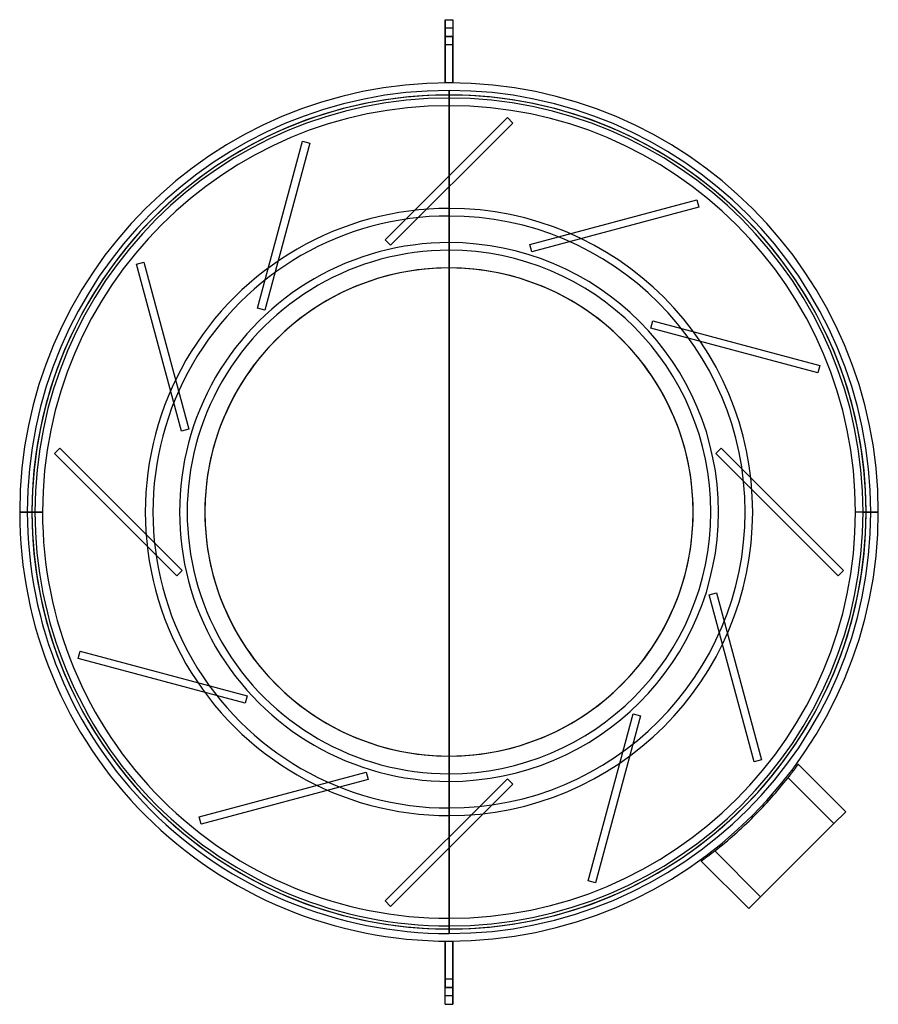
# Model space of a CAD drawing. Header units: millimetres. Extents: x -282 to 282, y -324 to 324.
import ezdxf

# ---------------------------------------------------------------- set-up
doc = ezdxf.new("R2010")
doc.units = ezdxf.units.MM
doc.layers.add('MAIN-1', color=7, linetype='Continuous')

msp = doc.modelspace()

# ---------------------------------------------------------------- linework, layer by layer
at = {"layer": 'MAIN-1'}
for p, q in [((-2.5, 323.5), (-2.5, 312.5)), ((-2.5, 323.5), (-2.5, 323.5)), ((-2.5, 312.5), (-2.5, 323.5)), ((-2.5, 323.5), (2.5, 323.5)), ((-2.5, 323.5), (2.5, 323.5)), ((2.5, 323.5), (2.5, 312.5)), ((2.5, 323.5), (2.5, 323.5)), ((2.5, 323.5), (2.5, 312.5)), ((-2.5, 312.5), (-2.5, 318)), ((-2.5, 312.5), (-2.5, 318)), ((2.5, 318), (-2.5, 318)), ((2.5, 318), (-2.5, 318)), ((2.5, 318), (2.5, 312.5)), ((2.5, 318), (2.5, 312.5)), ((2.5, 312.5), (-2.5, 312.5)), ((-2.5, 312.5), (2.5, 312.5)), ((2.5, 312.5), (-2.5, 312.5)), ((-2.5, 312.5), (2.5, 312.5)), ((-2.5, 312.5), (-2.5, 281.99)), ((-2.5, 281.99), (-2.5, 312.5)), ((-2.5, 307), (-2.5, 312.5)), ((-2.5, 307), (-2.5, 312.5)), ((-2.5, 312.5), (2.5, 312.5)), ((-2.5, 312.5), (2.5, 312.5)), ((2.5, 281.99), (2.5, 312.5)), ((2.5, 312.5), (2.5, 307)), ((2.5, 312.5), (2.5, 307)), ((2.5, 312.5), (2.5, 281.99)), ((2.5, 307), (-2.5, 307)), ((2.5, 307), (-2.5, 307)), ((-2.5, 281.99), (-2.5, 281.99)), ((0, 282), (0, 282)), ((0, 282), (0, 282)), ((2.5, 281.99), (2.5, 281.99)), ((0, 277), (0, 277)), ((0, 277), (0, 277)), ((0, 277), (0, 277)), ((0, 277), (0, 277)), ((0, 277), (0, 277)), ((0, 277), (0, 277)), ((0, 277), (0, 277)), ((0, 277), (0, 277)), ((0, 277), (0, 277)), ((0, 277), (0, 277)), ((0, 277), (0, 277)), ((0, 277), (0, 277)), ((0, 277), (0, 277)), ((0, 277), (0, 277)), ((0, 277), (0, 277)), ((0, 277), (0, 277)), ((0, 277), (0, 277)), ((0, 277), (0, 277)), ((0, 277), (0, 277)), ((0, 277), (0, 277)), ((0, 277), (0, 277)), ((0, 277), (0, 220.74)), ((0, 220.74), (0, 277)), ((0, 277), (0, 277)), ((0, 277), (0, 277)), ((0, 277), (0, 277)), ((0, 277), (0, 277)), ((0, 277), (0, 277)), ((0, 277), (0, 277)), ((0, 277), (0, 277)), ((0, 277), (0, 277)), ((0, 277), (0, 277)), ((0, 277), (0, 277)), ((0, 277), (0, 277)), ((0, 277), (0, 277)), ((0, 220.74), (0, 277)), ((0, 220.73), (0, 277)), ((0, 272), (0, 199.5)), ((0, 199.5), (0, 272)), ((0, 194.5), (0, 267)), ((0, 267), (0, 194.5)), ((-41.93, 178.8), (38.4, 259.13)), ((-41.93, 178.8), (38.4, 259.13)), ((38.4, 259.13), (41.93, 255.6)), ((38.4, 259.13), (38.4, 259.13)), ((38.4, 259.13), (41.93, 255.6)), ((41.93, 255.6), (-38.4, 175.27)), ((41.93, 255.6), (-38.4, 175.27)), ((41.93, 255.6), (41.93, 255.6)), ((-125.72, 133.88), (-96.31, 243.61)), ((-125.72, 133.88), (-96.31, 243.61)), ((-91.48, 242.32), (-120.89, 132.59)), ((-91.48, 242.32), (-120.89, 132.59)), ((-96.31, 243.61), (-91.48, 242.32)), ((-96.31, 243.61), (-96.31, 243.61)), ((-96.31, 243.61), (-91.48, 242.32)), ((-91.48, 242.32), (-91.48, 242.32)), ((0, 220.74), (0, 220.74)), ((0, 220.74), (0, 220.73)), ((0, 213.67), (0, 213.66)), ((0, 160.4), (0, 213.67)), ((0, 213.66), (0, -213.66)), ((0, 160.4), (0, 213.66)), ((0, 213.66), (0, 213.66)), ((0, 160.4), (0, 213.66)), ((53.09, 175.81), (162.82, 205.22)), ((53.09, 175.81), (162.82, 205.22)), ((162.82, 205.22), (164.11, 200.39)), ((162.82, 205.22), (162.82, 205.22)), ((162.82, 205.22), (164.11, 200.39)), ((0, 199.5), (0, 199.5)), ((0, 199.5), (0, 199.5)), ((0, 194.5), (0, 194.5)), ((0, 194.5), (0, 194.5)), ((164.11, 200.39), (54.38, 170.98)), ((164.11, 200.39), (54.38, 170.98)), ((164.11, 200.39), (164.11, 200.39)), ((-38.4, 175.27), (-41.93, 178.8)), ((-41.93, 178.8), (-41.93, 178.8)), ((-38.4, 175.27), (-41.93, 178.8)), ((-38.4, 175.27), (-38.4, 175.27)), ((0, 177), (0, 177)), ((54.38, 170.98), (53.09, 175.81)), ((53.09, 175.81), (53.09, 175.81)), ((54.38, 170.98), (53.09, 175.81)), ((0, 172), (0, 172)), ((54.38, 170.98), (54.38, 170.98)), ((-205.22, 162.82), (-200.39, 164.11)), ((-205.22, 162.82), (-200.39, 164.11)), ((-175.81, 53.09), (-205.22, 162.82)), ((-205.22, 162.82), (-205.22, 162.82)), ((-175.81, 53.09), (-205.22, 162.82)), ((-200.39, 164.11), (-170.98, 54.38)), ((-200.39, 164.11), (-200.39, 164.11)), ((-200.39, 164.11), (-170.98, 54.38)), ((0, -160.4), (0, 160.4)), ((0, -160.4), (0, 160.4)), ((0, -160.4), (0, 160.4)), ((-120.89, 132.59), (-125.72, 133.88)), ((-125.72, 133.88), (-125.72, 133.88)), ((-120.89, 132.59), (-125.72, 133.88)), ((-120.89, 132.59), (-120.89, 132.59)), ((132.59, 120.89), (133.88, 125.72)), ((132.59, 120.89), (133.88, 125.72)), ((133.88, 125.72), (243.61, 96.31)), ((133.88, 125.72), (133.88, 125.72)), ((133.88, 125.72), (243.61, 96.31)), ((242.32, 91.48), (132.59, 120.89)), ((132.59, 120.89), (132.59, 120.89)), ((242.32, 91.48), (132.59, 120.89)), ((243.61, 96.31), (242.32, 91.48)), ((243.61, 96.31), (242.32, 91.48)), ((242.32, 91.48), (242.32, 91.48)), ((243.61, 96.31), (243.61, 96.31)), ((-170.98, 54.38), (-175.81, 53.09)), ((-170.98, 54.38), (-175.81, 53.09)), ((-175.81, 53.09), (-175.81, 53.09)), ((-170.98, 54.38), (-170.98, 54.38)), ((-259.13, 38.4), (-255.6, 41.93)), ((-259.13, 38.4), (-255.6, 41.93)), ((-255.6, 41.93), (-175.27, -38.4)), ((-255.6, 41.93), (-255.6, 41.93)), ((-255.6, 41.93), (-175.27, -38.4)), ((175.27, 38.4), (178.8, 41.93)), ((175.27, 38.4), (178.8, 41.93)), ((178.8, 41.93), (259.13, -38.4)), ((178.8, 41.93), (178.8, 41.93)), ((178.8, 41.93), (259.13, -38.4)), ((-178.8, -41.93), (-259.13, 38.4)), ((-259.13, 38.4), (-259.13, 38.4)), ((-178.8, -41.93), (-259.13, 38.4)), ((255.6, -41.93), (175.27, 38.4)), ((175.27, 38.4), (175.27, 38.4)), ((255.6, -41.93), (175.27, 38.4)), ((-274, 0), (-274, 0)), ((-160.4, 0), (-160.4, 0)), ((160.4, 0), (160.4, 0)), ((277, 0), (267, 0)), ((277, 0), (267, 0)), ((272, 0), (282, 0)), ((282, 0), (272, 0)), ((274, 0), (274, 0)), ((-282, 0), (-272, 0)), ((-272, 0), (-282, 0)), ((-267, 0), (-277, 0)), ((-277, 0), (-267, 0)), ((-274, 0), (-274, 0)), ((-160.4, 0), (-160.4, 0)), ((160.4, 0), (160.4, 0)), ((274, 0), (274, 0)), ((-175.27, -38.4), (-178.8, -41.93)), ((-175.27, -38.4), (-178.8, -41.93)), ((-175.27, -38.4), (-175.27, -38.4)), ((259.13, -38.4), (255.6, -41.93)), ((259.13, -38.4), (255.6, -41.93)), ((259.13, -38.4), (259.13, -38.4)), ((-178.8, -41.93), (-178.8, -41.93)), ((255.6, -41.93), (255.6, -41.93)), ((170.98, -54.38), (175.81, -53.09)), ((170.98, -54.38), (175.81, -53.09)), ((200.39, -164.11), (170.98, -54.38)), ((170.98, -54.38), (170.98, -54.38)), ((200.39, -164.11), (170.98, -54.38)), ((175.81, -53.09), (205.22, -162.82)), ((175.81, -53.09), (175.81, -53.09)), ((175.81, -53.09), (205.22, -162.82)), ((-243.61, -96.31), (-242.32, -91.48)), ((-243.61, -96.31), (-242.32, -91.48)), ((-133.88, -125.72), (-243.61, -96.31)), ((-243.61, -96.31), (-243.61, -96.31)), ((-133.88, -125.72), (-243.61, -96.31)), ((-242.32, -91.48), (-132.59, -120.89)), ((-242.32, -91.48), (-242.32, -91.48)), ((-242.32, -91.48), (-132.59, -120.89)), ((-132.59, -120.89), (-133.88, -125.72)), ((-132.59, -120.89), (-133.88, -125.72)), ((-132.59, -120.89), (-132.59, -120.89)), ((-133.88, -125.72), (-133.88, -125.72)), ((91.48, -242.32), (120.89, -132.59)), ((91.48, -242.32), (120.89, -132.59)), ((125.72, -133.88), (96.31, -243.61)), ((125.72, -133.88), (96.31, -243.61)), ((120.89, -132.59), (125.72, -133.88)), ((120.89, -132.59), (120.89, -132.59)), ((120.89, -132.59), (125.72, -133.88)), ((125.72, -133.88), (125.72, -133.88)), ((0, -213.66), (0, -160.4)), ((0, -213.66), (0, -160.4)), ((0, -213.67), (0, -160.4)), ((205.22, -162.82), (200.39, -164.11)), ((205.22, -162.82), (200.39, -164.11)), ((200.39, -164.11), (200.39, -164.11)), ((205.22, -162.82), (205.22, -162.82)), ((227.75, -167.99), (227.55, -168.25)), ((227.55, -168.25), (227.75, -167.99)), ((227.93, -167.73), (227.75, -167.99)), ((227.75, -167.99), (227.93, -167.73)), ((228.11, -167.49), (227.93, -167.73)), ((227.93, -167.73), (228.11, -167.49)), ((228.28, -167.26), (228.11, -167.49)), ((228.11, -167.49), (228.28, -167.26)), ((228.44, -167.04), (228.28, -167.26)), ((228.28, -167.26), (228.44, -167.04)), ((228.59, -166.84), (228.44, -167.04)), ((228.44, -167.04), (228.59, -166.84)), ((228.73, -166.65), (228.59, -166.84)), ((228.59, -166.84), (228.73, -166.65)), ((228.85, -166.48), (228.73, -166.65)), ((228.73, -166.65), (228.85, -166.48)), ((228.97, -166.32), (228.85, -166.48)), ((228.85, -166.48), (228.97, -166.32)), ((229.07, -166.19), (228.97, -166.32)), ((228.97, -166.32), (229.07, -166.19)), ((229.15, -166.07), (229.07, -166.19)), ((229.07, -166.19), (229.15, -166.07)), ((229.22, -165.97), (229.15, -166.07)), ((229.15, -166.07), (229.22, -165.97)), ((229.28, -165.89), (229.22, -165.97)), ((229.22, -165.97), (229.28, -165.89)), ((229.33, -165.82), (229.28, -165.89)), ((229.28, -165.89), (229.33, -165.82)), ((229.36, -165.78), (229.33, -165.82)), ((229.33, -165.82), (229.36, -165.78)), ((229.38, -165.75), (229.36, -165.78)), ((229.36, -165.78), (229.38, -165.75)), ((229.38, -165.75), (229.38, -165.75)), ((229.38, -165.75), (229.38, -165.75)), ((229.38, -165.75), (229.38, -165.75)), ((229.38, -165.75), (260.57, -196.93)), ((229.38, -165.75), (260.57, -196.93)), ((-164.11, -200.39), (-54.38, -170.98)), ((-164.11, -200.39), (-54.38, -170.98)), ((-54.38, -170.98), (-53.09, -175.81)), ((-54.38, -170.98), (-54.38, -170.98)), ((-54.38, -170.98), (-53.09, -175.81)), ((0, -172), (0, -172)), ((223, -174.24), (222.7, -174.62)), ((222.7, -174.62), (223, -174.24)), ((222.7, -174.62), (252.79, -204.71)), ((222.7, -174.62), (252.79, -204.71)), ((223.3, -173.86), (223, -174.24)), ((223, -174.24), (223.3, -173.86)), ((223.6, -173.48), (223.3, -173.86)), ((223.3, -173.86), (223.6, -173.48)), ((223.9, -173.09), (223.6, -173.48)), ((223.6, -173.48), (223.9, -173.09)), ((224.2, -172.7), (223.9, -173.09)), ((223.9, -173.09), (224.2, -172.7)), ((224.49, -172.31), (224.2, -172.7)), ((224.2, -172.7), (224.49, -172.31)), ((224.79, -171.93), (224.49, -172.31)), ((224.49, -172.31), (224.79, -171.93)), ((225.08, -171.55), (224.79, -171.93)), ((224.79, -171.93), (225.08, -171.55)), ((225.36, -171.18), (225.08, -171.55)), ((225.08, -171.55), (225.36, -171.18)), ((225.64, -170.81), (225.36, -171.18)), ((225.36, -171.18), (225.64, -170.81)), ((225.91, -170.45), (225.64, -170.81)), ((225.64, -170.81), (225.91, -170.45)), ((226.17, -170.1), (225.91, -170.45)), ((225.91, -170.45), (226.17, -170.1)), ((226.43, -169.76), (226.17, -170.1)), ((226.17, -170.1), (226.43, -169.76)), ((226.68, -169.43), (226.43, -169.76)), ((226.43, -169.76), (226.68, -169.43)), ((226.91, -169.12), (226.68, -169.43)), ((226.68, -169.43), (226.91, -169.12)), ((227.14, -168.81), (226.91, -169.12)), ((226.91, -169.12), (227.14, -168.81)), ((227.35, -168.53), (227.14, -168.81)), ((227.14, -168.81), (227.35, -168.53)), ((227.55, -168.25), (227.35, -168.53)), ((227.35, -168.53), (227.55, -168.25)), ((-53.09, -175.81), (-162.82, -205.22)), ((-53.09, -175.81), (-162.82, -205.22)), ((-53.09, -175.81), (-53.09, -175.81)), ((-41.93, -255.6), (38.4, -175.27)), ((-41.93, -255.6), (38.4, -175.27)), ((41.93, -178.8), (-38.4, -259.13)), ((41.93, -178.8), (-38.4, -259.13)), ((0, -177), (0, -177)), ((38.4, -175.27), (41.93, -178.8)), ((38.4, -175.27), (38.4, -175.27)), ((38.4, -175.27), (41.93, -178.8)), ((41.93, -178.8), (41.93, -178.8)), ((-162.82, -205.22), (-164.11, -200.39)), ((-164.11, -200.39), (-164.11, -200.39)), ((-162.82, -205.22), (-164.11, -200.39)), ((0, -194.5), (0, -194.5)), ((0, -267), (0, -194.5)), ((0, -194.5), (0, -267)), ((0, -194.5), (0, -194.5)), ((0, -199.5), (0, -199.5)), ((0, -199.5), (0, -272)), ((0, -272), (0, -199.5)), ((0, -199.5), (0, -199.5)), ((200.11, -200.11), (200.11, -200.11)), ((252.79, -204.71), (260.57, -196.93)), ((260.57, -196.93), (252.79, -204.71)), ((260.57, -196.93), (260.57, -196.93)), ((-162.82, -205.22), (-162.82, -205.22)), ((204.71, -252.79), (252.79, -204.71)), ((252.79, -204.71), (204.71, -252.79)), ((0, -213.66), (0, -213.66)), ((0, -213.66), (0, -213.67)), ((0, -220.73), (0, -220.74)), ((0, -277), (0, -220.73)), ((0, -220.74), (0, -277)), ((0, -277), (0, -220.74)), ((0, -220.74), (0, -220.74)), ((0, -277), (0, -220.74)), ((169.43, -226.68), (169.76, -226.43)), ((169.76, -226.43), (169.43, -226.68)), ((169.76, -226.43), (170.1, -226.17)), ((170.1, -226.17), (169.76, -226.43)), ((170.1, -226.17), (170.45, -225.91)), ((170.45, -225.91), (170.1, -226.17)), ((170.45, -225.91), (170.81, -225.64)), ((170.81, -225.64), (170.45, -225.91)), ((170.81, -225.64), (171.18, -225.36)), ((171.18, -225.36), (170.81, -225.64)), ((171.18, -225.36), (171.55, -225.08)), ((171.55, -225.08), (171.18, -225.36)), ((171.55, -225.08), (171.93, -224.79)), ((171.93, -224.79), (171.55, -225.08)), ((171.93, -224.79), (172.31, -224.49)), ((172.31, -224.49), (171.93, -224.79)), ((172.31, -224.49), (172.7, -224.2)), ((172.7, -224.2), (172.31, -224.49)), ((172.7, -224.2), (173.09, -223.9)), ((173.09, -223.9), (172.7, -224.2)), ((173.09, -223.9), (173.48, -223.6)), ((173.48, -223.6), (173.09, -223.9)), ((173.48, -223.6), (173.86, -223.3)), ((173.86, -223.3), (173.48, -223.6)), ((173.86, -223.3), (174.24, -223)), ((174.24, -223), (173.86, -223.3)), ((174.24, -223), (174.62, -222.7)), ((174.62, -222.7), (174.24, -223)), ((174.62, -222.7), (204.71, -252.79)), ((174.62, -222.7), (204.71, -252.79)), ((165.75, -229.38), (165.78, -229.36)), ((165.78, -229.36), (165.75, -229.38)), ((165.75, -229.38), (165.75, -229.38)), ((165.75, -229.38), (165.75, -229.38)), ((165.75, -229.38), (165.75, -229.38)), ((165.75, -229.38), (196.93, -260.57)), ((165.75, -229.38), (196.93, -260.57)), ((165.78, -229.36), (165.82, -229.33)), ((165.82, -229.33), (165.78, -229.36)), ((165.82, -229.33), (165.89, -229.28)), ((165.89, -229.28), (165.82, -229.33)), ((165.89, -229.28), (165.97, -229.22)), ((165.97, -229.22), (165.89, -229.28)), ((165.97, -229.22), (166.07, -229.15)), ((166.07, -229.15), (165.97, -229.22)), ((166.07, -229.15), (166.19, -229.07)), ((166.19, -229.07), (166.07, -229.15)), ((166.19, -229.07), (166.32, -228.97)), ((166.32, -228.97), (166.19, -229.07)), ((166.32, -228.97), (166.48, -228.85)), ((166.48, -228.85), (166.32, -228.97)), ((166.48, -228.85), (166.65, -228.73)), ((166.65, -228.73), (166.48, -228.85)), ((166.65, -228.73), (166.84, -228.59)), ((166.84, -228.59), (166.65, -228.73)), ((166.84, -228.59), (167.04, -228.44)), ((167.04, -228.44), (166.84, -228.59)), ((167.04, -228.44), (167.26, -228.28)), ((167.26, -228.28), (167.04, -228.44)), ((167.26, -228.28), (167.49, -228.11)), ((167.49, -228.11), (167.26, -228.28)), ((167.49, -228.11), (167.73, -227.93)), ((167.73, -227.93), (167.49, -228.11)), ((167.73, -227.93), (167.99, -227.75)), ((167.99, -227.75), (167.73, -227.93)), ((167.99, -227.75), (168.25, -227.55)), ((168.25, -227.55), (167.99, -227.75)), ((168.25, -227.55), (168.53, -227.35)), ((168.53, -227.35), (168.25, -227.55)), ((168.53, -227.35), (168.81, -227.14)), ((168.81, -227.14), (168.53, -227.35)), ((168.81, -227.14), (169.12, -226.91)), ((169.12, -226.91), (168.81, -227.14)), ((169.12, -226.91), (169.43, -226.68)), ((169.43, -226.68), (169.12, -226.91)), ((96.31, -243.61), (91.48, -242.32)), ((91.48, -242.32), (91.48, -242.32)), ((96.31, -243.61), (91.48, -242.32)), ((96.31, -243.61), (96.31, -243.61)), ((-38.4, -259.13), (-41.93, -255.6)), ((-41.93, -255.6), (-41.93, -255.6)), ((-38.4, -259.13), (-41.93, -255.6)), ((196.93, -260.57), (204.71, -252.79)), ((204.71, -252.79), (196.93, -260.57)), ((-38.4, -259.13), (-38.4, -259.13)), ((196.93, -260.57), (196.93, -260.57)), ((0, -277), (0, -277)), ((0, -277), (0, -277)), ((0, -277), (0, -277)), ((0, -277), (0, -277)), ((0, -277), (0, -277)), ((0, -277), (0, -277)), ((0, -277), (0, -277)), ((0, -277), (0, -277)), ((0, -277), (0, -277)), ((0, -277), (0, -277)), ((0, -277), (0, -277)), ((0, -277), (0, -277)), ((0, -277), (0, -277)), ((0, -277), (0, -277)), ((0, -277), (0, -277)), ((0, -277), (0, -277)), ((0, -277), (0, -277)), ((0, -277), (0, -277)), ((0, -277), (0, -277)), ((0, -277), (0, -277)), ((0, -277), (0, -277)), ((0, -277), (0, -277)), ((0, -277), (0, -277)), ((0, -277), (0, -277)), ((0, -277), (0, -277)), ((0, -277), (0, -277)), ((0, -277), (0, -277)), ((0, -277), (0, -277)), ((0, -277), (0, -277)), ((0, -277), (0, -277)), ((0, -277), (0, -277)), ((0, -277), (0, -277)), ((0, -277), (0, -277)), ((-2.5, -281.99), (-2.5, -312.5)), ((-2.5, -312.5), (-2.5, -281.99)), ((-2.5, -281.99), (-2.5, -281.99)), ((0, -282), (0, -282)), ((0, -282), (0, -282)), ((2.5, -281.99), (2.5, -281.99)), ((2.5, -281.99), (2.5, -312.5)), ((2.5, -312.5), (2.5, -281.99)), ((-2.5, -312.5), (-2.5, -307)), ((-2.5, -312.5), (-2.5, -307)), ((2.5, -307), (-2.5, -307)), ((2.5, -307), (-2.5, -307)), ((2.5, -307), (2.5, -312.5)), ((2.5, -307), (2.5, -312.5)), ((2.5, -312.5), (-2.5, -312.5)), ((-2.5, -312.5), (2.5, -312.5)), ((2.5, -312.5), (-2.5, -312.5)), ((-2.5, -312.5), (2.5, -312.5)), ((-2.5, -312.5), (2.5, -312.5)), ((-2.5, -323.5), (-2.5, -312.5)), ((-2.5, -323.5), (-2.5, -312.5)), ((-2.5, -318), (-2.5, -312.5)), ((-2.5, -318), (-2.5, -312.5)), ((-2.5, -312.5), (2.5, -312.5)), ((2.5, -323.5), (2.5, -312.5)), ((2.5, -312.5), (2.5, -323.5)), ((2.5, -312.5), (2.5, -318)), ((2.5, -312.5), (2.5, -318)), ((2.5, -318), (-2.5, -318)), ((2.5, -318), (-2.5, -318)), ((-2.5, -323.5), (-2.5, -323.5)), ((-2.5, -323.5), (2.5, -323.5)), ((-2.5, -323.5), (2.5, -323.5)), ((2.5, -323.5), (2.5, -323.5))]:
    msp.add_line(p, q, dxfattribs=at)
for radius, start, end in [(282, 89.99998, 179.99998), (282, 89.99998, 179.99998), (282, 89.99998, 90.50797), (282, 89.99998, 90.50797), (282, 0, 89.99998), (282, 0, 89.99998), (282, 89.49205, 89.99998), (282, 89.49205, 89.99998), (277, 89.99998, 179.99998), (277, 89.99998, 179.99998), (274, 0, 180.00002), (274, 0, 179.99998), (274, 0, 180.00002), (274, 0, 180.00002), (272, 89.99998, 179.99998), (272, 89.99998, 179.99998), (277, 0, 89.99998), (277, 0, 89.99998), (272, 0, 89.99998), (272, 0, 89.99998), (267, 89.99998, 179.99998), (267, 89.99998, 179.99998), (267, 0, 89.99998), (267, 0, 89.99998), (199.5, 89.99998, 270.00002), (199.5, 89.99998, 270.00002), (199.5, 89.99998, 270.00002), (199.5, 89.99998, 270.00002), (194.5, 89.99998, 270.00002), (194.5, 89.99998, 270.00002), (194.5, 89.99998, 270.00002), (194.5, 89.99998, 270.00002), (199.5, 270.00002, 89.99998), (199.5, 270.00002, 89.99998), (199.5, 270.00002, 89.99998), (199.5, 270.00002, 89.99998), (194.5, 270.00002, 89.99998), (194.5, 270.00002, 89.99998), (194.5, 270.00002, 89.99998), (194.5, 270.00002, 89.99998), (177, 89.99998, 270.00002), (177, 89.99998, 270.00002), (177, 270.00002, 89.99998), (177, 270.00002, 89.99998), (172, 89.99998, 270.00002), (172, 89.99998, 270.00002), (172, 270.00002, 89.99998), (172, 270.00002, 89.99998), (160.4, 0, 180.00002), (160.4, 0, 179.99998), (160.4, 0, 180.00002), (160.4, 0, 180.00002), (282, 179.99998, 270.00002), (282, 179.99998, 270.00002), (277, 179.99998, 270.00002), (277, 179.99998, 270.00002), (274, 179.99998, 0), (274, 180.00002, 0), (274, 179.99998, 0), (274, 180.00002, 0), (272, 179.99998, 270.00002), (272, 179.99998, 270.00002), (267, 179.99998, 270.00002), (267, 179.99998, 270.00002), (160.4, 180.00002, 0), (160.4, 179.99998, 0), (160.4, 179.99998, 0), (160.4, 180.00002, 0), (272, 270.00002, 0), (272, 270.00002, 0), (282, 270.00002, 0), (282, 270.00002, 0), (267, 270.00002, 0), (267, 270.00002, 0), (277, 270.00002, 0), (277, 270.00002, 0), (283, 315.00001, 321.90025), (283, 315.00001, 321.90025), (283, 308.09976, 315.00001), (283, 308.09976, 315.00001), (282, 269.49203, 270.00002), (282, 269.49203, 270.00002), (282, 270.00002, 270.50795), (282, 270.00002, 270.50795)]:
    msp.add_arc((0, 0), radius, start, end, dxfattribs=at)

doc.saveas('drawing.dxf')
